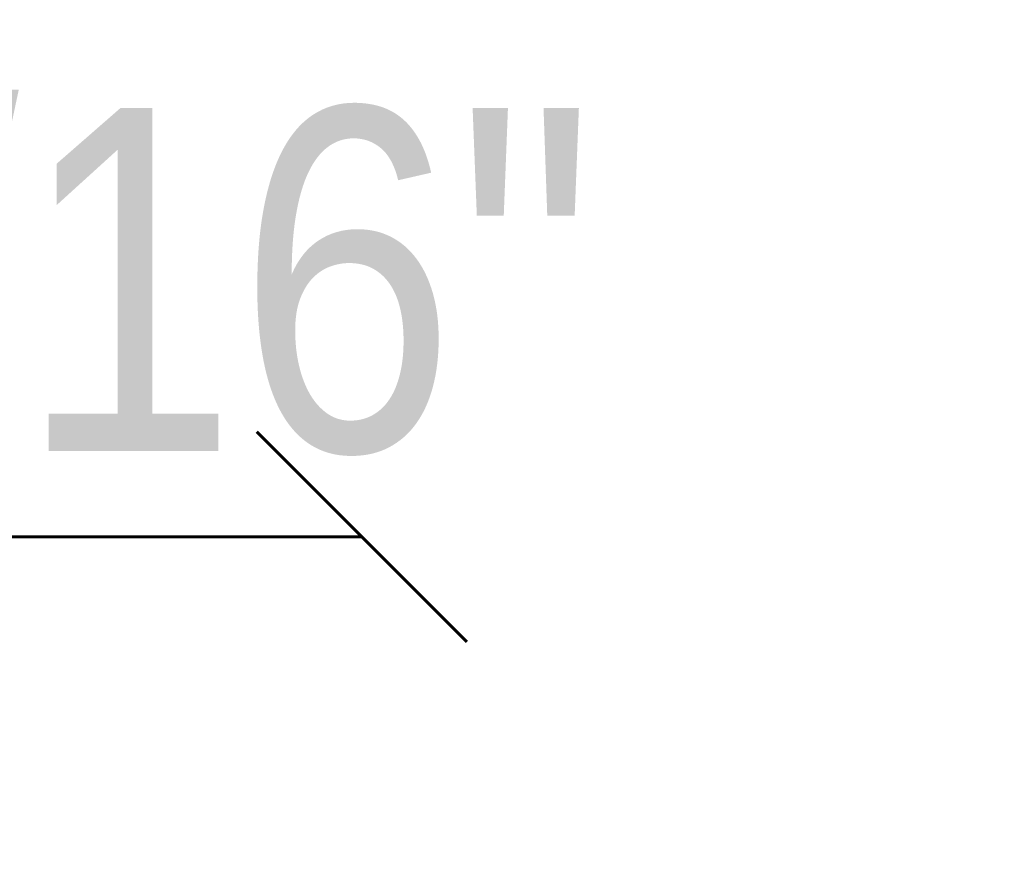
# Model space of a CAD drawing. Header units: millimetres. Extents: x -226 to 1346, y 86 to 3647.
# Tile 11 of 13: x 480 to 709, y 2962 to 3158. Entities that reach past the tile are written whole.
import ezdxf
from ezdxf.enums import TextEntityAlignment as Align

# ---------------------------------------------------------------- set-up
doc = ezdxf.new("R2010")
doc.units = ezdxf.units.MM
doc.layers.add('Default', color=7, linetype='Continuous')
doc.styles.add('SEACAD_Arial_Narrow', font='ARIALN.TTF')
doc.dimstyles.new('Croquis_Usa', dxfattribs={"dimtxt": 80, "dimasz": 40, "dimexe": 40, "dimexo": 1200, "dimgap": 20, "dimtad": 1, "dimdec": 4, "dimlfac": 0.03937, "dimdsep": 46, "dimlunit": 5, "dimtxsty": 'SEACAD_Arial_Narrow', "dimblk1": '_SE_BACK_SLASH', "dimblk2": '_SE_BACK_SLASH', "dimsah": 1, "dimcen": 40, "dimse1": 1, "dimse2": 1, "dimadec": 0, "dimazin": 0, "dimtfac": 0.5, "dimtdec": 0, "dimtmove": 0, "dimatfit": 3, "dimfxl": 1, "dimfrac": 2, "dimarcsym": 0})

# ---------------------------------------------------------------- blocks, each defined once
blk = doc.blocks.new('DMBLK21')
at = {"layer": 'Default', "color": 7, "linetype": 'Continuous', "lineweight": 60}
for p, q in [((328.82, 3012.95), (279.83, 3061.94)), ((583.82, 3012.95), (534.83, 3061.94)), ((304.33, 3037.44), (559.33, 3037.44))]:
    blk.add_line(p, q, dxfattribs=at)
at = {"layer": 'Default', "color": 7, "linetype": 'Continuous', "lineweight": 60, "style": 'SEACAD_Arial_Narrow'}
blk.add_text('10  1/16"', height=80, dxfattribs=at).set_placement((250.01, 3137.44), align=Align.TOP_LEFT)
blk = doc.blocks.new('_SE_BACK_SLASH')
at = {"color": 0}
for p, q in [((-0.5, 0.5), (0.5, -0.5)), ((0, 0), (-1, 0))]:
    blk.add_line(p, q, dxfattribs=at)
blk = doc.blocks.new('DMBLK25')
at = {"layer": 'Default', "color": 7, "linetype": 'Continuous', "lineweight": 60}
for p, q in [((987.13, 2981.81), (938.14, 2932.82)), ((962.64, 2290.56), (962.64, 2957.31)), ((987.13, 2315.06), (938.14, 2266.07))]:
    blk.add_line(p, q, dxfattribs=at)
at = {"layer": 'Default', "color": 7, "linetype": 'Continuous', "lineweight": 60, "style": 'SEACAD_Arial_Narrow'}
for s, p in [('For cealing max. 196 7/8".', (982.64, 2339.03)), ('max. 118 1/8"', (862.64, 2339.03))]:
    blk.add_text(s, height=80, rotation=90, dxfattribs=at).set_placement(p, align=Align.TOP_LEFT)

msp = doc.modelspace()

# ---------------------------------------------------------------- dimensions: what is measured, and where the dimension line sits
at = {"layer": 'Default', "color": 7, "linetype": 'Continuous', "lineweight": 60}
dim = msp.add_linear_dim(base=(962.63644, 2957.31015), p1=(496.82802, 2290.56015), p2=(537.32931, 2957.31015), angle=90, text='\\A1;max. 118 1/8" {}\\XFor cealing max. 196 7/8".', dimstyle='Croquis_Usa', dxfattribs=at)
dim.commit()
dim.dimension.update_dxf_attribs({"geometry": 'DMBLK25', "text_midpoint": (962.63644, 2623.93516), "dimtype": 160})
dim = msp.add_linear_dim(base=(559.3293133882, 3037.4407132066), p1=(304.3293133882, 2912.3101492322), p2=(559.3293133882, 2926.3101492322), text='\\A1;<>', dimstyle='Croquis_Usa', dxfattribs=at)
dim.commit()
dim.dimension.update_dxf_attribs({"geometry": 'DMBLK21', "text_midpoint": (431.8293110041, 3037.4407132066), "dimtype": 160})

doc.saveas('drawing.dxf')
